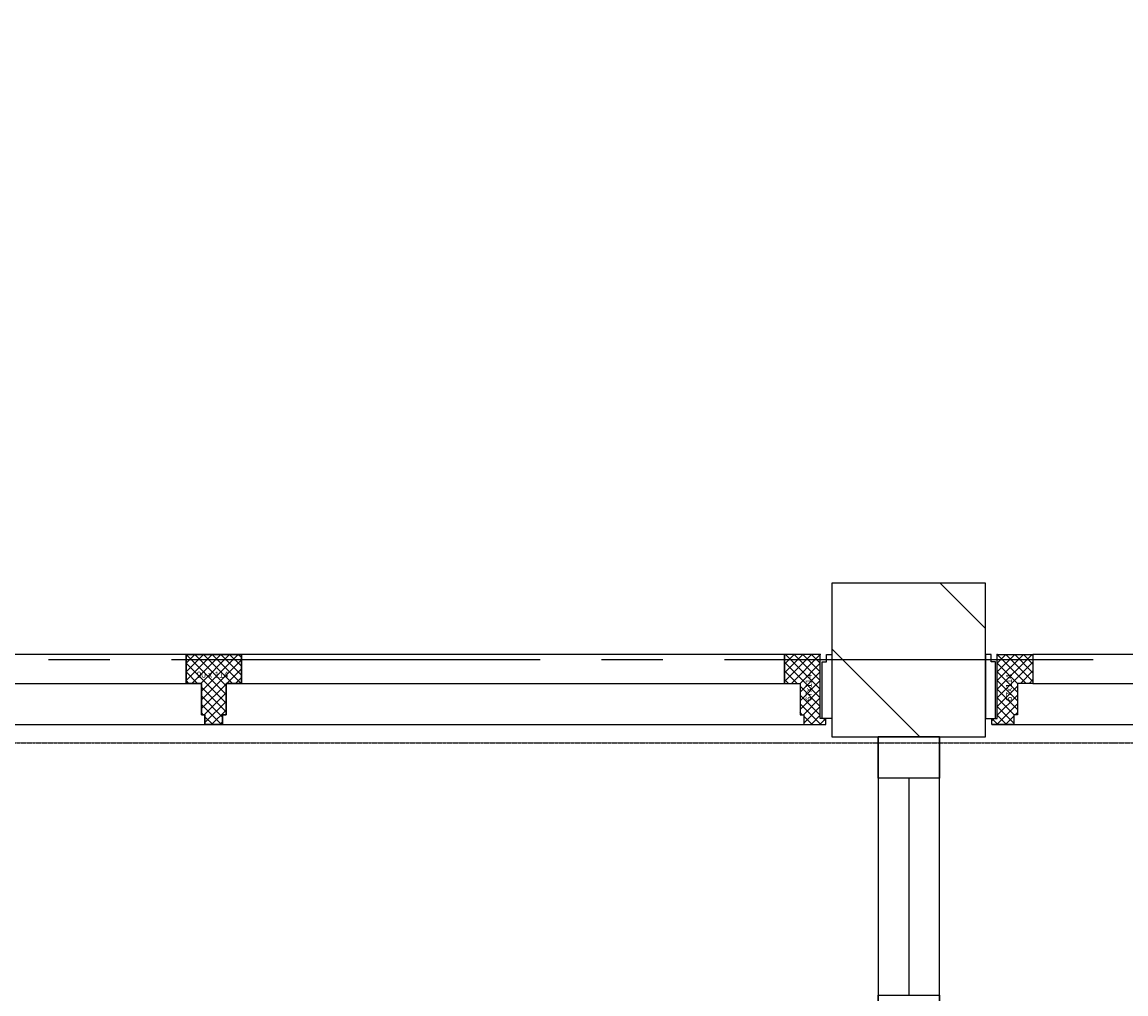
# Model space of a CAD drawing. Extents: x -66955 to 52345, y -20450 to 69550.
# Tile 65 of 132: x -24773 to -22977, y 7107 to 8688. Entities that reach past the tile are written whole.
import ezdxf
from ezdxf.enums import TextEntityAlignment as Align

# ---------------------------------------------------------------- set-up
doc = ezdxf.new("R2010")
doc.units = 0
doc.header["$MEASUREMENT"] = 0
doc.linetypes.add('DASHED', pattern=[0.75, 0.5, -0.25])
for name, color, linetype in [('-22-', 7, 'CONTINUOUS'), ('-31-', 7, 'CONTINUOUS'), ('-32-', 7, 'CONTINUOUS'), ('STRAMIEN--E7-', 7, 'CONTINUOUS'), ('VERD1$--21-', 7, 'CONTINUOUS'), ('VERD1$--31-', 7, 'CONTINUOUS'), ('VERD1$--E5-', 7, 'CONTINUOUS')]:
    doc.layers.add(name, color=color, linetype=linetype)
doc.styles.add('txt', font='TXT', dxfattribs={"height": 0.2})

# ---------------------------------------------------------------- blocks, each defined once
blk = doc.blocks.new('*O84')
at = {"layer": '-22-', "color": 7, "linetype": 'CONTINUOUS'}
blk.add_line((0, 37), (0, -316.5), dxfattribs=at)
blk.add_lwpolyline([(-50, -383.5), (50, -383.5), (50, 104), (-50, 104)], close=True, dxfattribs=at)
at = {"layer": '-32-', "color": 7, "linetype": 'CONTINUOUS'}
for points in [[(50, 37), (-50, 37), (-50, 104), (50, 104)], [(50, -383.5), (-50, -383.5), (-50, -316.5), (50, -316.5)]]:
    blk.add_lwpolyline(points, close=True, dxfattribs=at)
blk = doc.blocks.new('*O82')
at = {"layer": '-22-', "color": 7, "linetype": 'CONTINUOUS'}
blk.add_blockref('*O84', (0, 3433.5), dxfattribs=at)
blk = doc.blocks.new('*O92')
at = {"layer": '-31-', "color": 7, "linetype": 'CONTINUOUS'}
for p, q in [((-45, 42.86), (-30.86, 57)), ((-45, 28.72), (-16.72, 57)), ((-45, 14.57), (-2.57, 57)), ((-45, 57), (20, -8)), ((-35.43, 10), (11.57, 57)), ((-30.86, 57), (20, 6.14)), ((-21.29, 10), (25.71, 57)), ((-20, -2.85), (39.85, 57)), ((-16.72, 57), (30.28, 10)), ((-2.57, 57), (44.43, 10)), ((11.57, 57), (45, 23.57)), ((25.71, 57), (45, 37.71)), ((39.85, 57), (45, 51.85)), ((-45, 42.86), (20, -22.14)), ((-20, -16.99), (45, 48.01)), ((-45, 28.72), (-26.28, 10)), ((21.14, 10), (45, 33.86)), ((35.28, 10), (45, 19.72)), ((-45, 14.57), (-40.43, 10)), ((-20, -31.14), (20, 8.86)), ((-20, 3.72), (20, -36.28)), ((-20, -10.43), (14.5, -44.93)), ((-15.72, -41), (20, -5.28)), ((-20, -24.57), (12.43, -57)), ((-14.5, -53.92), (20, -19.42)), ((-3.44, -57), (20, -33.56)), ((-20, -38.71), (-17.71, -41)), ((-14.5, -44.21), (-1.71, -57)), ((10.71, -57), (14.5, -53.21))]:
    blk.add_line(p, q, dxfattribs=at)
for points in [[(-14.5, -57), (-14.5, -41), (-20, -41), (-20, 10), (-45, 10), (-45, 57), (45, 57), (45, 10), (20, 10), (20, -41), (14.5, -41), (14.5, -57)], [(-45, 57), (-45, 10), (-20, 10), (-20, -41), (-14.5, -41), (-14.5, -57), (14.5, -57), (14.5, -41), (20, -41), (20, 10), (45, 10), (45, 57)]]:
    blk.add_lwpolyline(points, close=True, dxfattribs=at)
blk.add_point((-45, 57), dxfattribs=at)
at = {"layer": '-31-', "color": 7, "linetype": 'CONTINUOUS', "style": 'txt'}
blk.add_text('90 x 114', height=10, dxfattribs=at).set_placement((-2, 24), align=Align.MIDDLE)
blk = doc.blocks.new('TS01BU')
at = {"layer": '-31-', "color": 7, "linetype": 'CONTINUOUS'}
blk.add_blockref('*O92', (-14.5, 57), dxfattribs=at)
blk = doc.blocks.new('*O93')
at = {"layer": '-31-', "color": 7, "linetype": 'CONTINUOUS'}
for p, q in [((-32.07, 57), (-33.5, 55.57)), ((-17.93, 57), (-33.5, 41.43)), ((-3.78, 57), (-33.5, 27.28)), ((10.36, 57), (-33.5, 13.14)), ((24.5, 0.43), (-32.07, 57)), ((24.5, 57), (-22.5, 10)), ((24.5, 14.57), (-17.93, 57)), ((24.5, 28.72), (-3.78, 57)), ((24.5, 42.86), (10.36, 57)), ((24.5, -13.71), (-33.5, 44.29)), ((24.5, 42.86), (-8.5, 9.86)), ((-13.35, 10), (-33.5, 30.15)), ((24.5, 28.72), (-8.5, -4.28)), ((-27.49, 10), (-33.5, 16.01)), ((24.5, 14.57), (-8.5, -18.43)), ((24.5, -27.85), (-8.5, 5.15)), ((24.5, 0.43), (-8.5, -32.57)), ((24.5, -41.99), (-8.5, -8.99)), ((24.5, -13.71), (-2.79, -41)), ((25.36, -57), (-8.5, -23.14)), ((24.5, -27.85), (-2.5, -54.85)), ((-4.78, -41), (-8.5, -37.28)), ((11.22, -57), (-2.5, -43.28)), ((24.5, -41.99), (9.49, -57)), ((33.5, -47.14), (23.64, -57)), ((33.5, -50.99), (29.51, -47))]:
    blk.add_line(p, q, dxfattribs=at)
blk.add_lwpolyline([(24.5, 57), (-33.5, 57), (-33.5, 10), (-8.5, 10), (-8.5, -41), (-2.5, -41), (-2.5, -57), (33.5, -57), (33.5, -47), (24.5, -47), (24.5, 27), (24.5, 27)], close=True, dxfattribs=at)
blk.add_lwpolyline([(24.5, 57), (-33.5, 57), (-33.5, 10), (-8.5, 10), (-8.5, -41), (-2.5, -41), (-2.5, -57), (33.5, -57), (33.5, -47), (24.5, -47), (24.5, 27), (24.5, 27)], close=True, dxfattribs=at)
blk.add_lwpolyline([(24.5, 57), (-33.5, 57), (-33.5, 10), (-8.5, 10), (-8.5, -41), (-2.5, -41), (-2.5, -57), (33.5, -57), (33.5, -47), (24.5, -47), (24.5, 27), (24.5, 27)], close=True, dxfattribs=at)
blk.add_point((24.5, 57), dxfattribs=at)
at = {"layer": '-31-', "color": 7, "linetype": 'CONTINUOUS', "style": 'txt'}
blk.add_text('67x114', height=10, rotation=90, dxfattribs=at).set_placement((10.5, -18.99))
blk = doc.blocks.new('*O91')
at = {"layer": '-31-', "color": 7, "linetype": 'CONTINUOUS'}
for p, q in [((-1543.5, 42.86), (-1529.36, 57)), ((-1543.5, 28.72), (-1515.22, 57)), ((-1543.5, 14.57), (-1501.07, 57)), ((-1543.5, 0.43), (-1486.93, 57)), ((-1543.5, 57), (-1496.5, 10)), ((-1529.36, 57), (-1485.5, 13.14)), ((-1515.22, 57), (-1485.5, 27.28)), ((-1501.07, 57), (-1485.5, 41.43)), ((-1486.93, 57), (-1485.5, 55.57)), ((-1543.5, -13.71), (-1485.5, 44.29)), ((-1543.5, 42.86), (-1510.5, 9.86)), ((-1543.5, 28.72), (-1510.5, -4.28)), ((-1505.65, 10), (-1485.5, 30.15)), ((-1543.5, 14.57), (-1510.5, -18.43)), ((-1543.5, -27.85), (-1510.5, 5.15)), ((-1543.5, 0.43), (-1510.5, -32.57)), ((-1491.51, 10), (-1485.5, 16.01)), ((-1543.5, -41.99), (-1510.5, -8.99)), ((-1543.5, -13.71), (-1516.21, -41)), ((-1544.36, -57), (-1510.5, -23.14)), ((-1543.5, -27.85), (-1516.5, -54.85)), ((-1552.5, -50.99), (-1548.51, -47)), ((-1552.5, -47.14), (-1542.64, -57)), ((-1543.5, -41.99), (-1528.49, -57)), ((-1530.22, -57), (-1516.5, -43.28)), ((-1514.22, -41), (-1510.5, -37.28)), ((-1552.5, -57), (1552.5, -57))]:
    blk.add_line(p, q, dxfattribs=at)
for points in [[(-1546.5, 45), (-1553.5, 45), (-1553.5, 57), (-1562.5, 57), (-1562.5, -47), (-1546.5, -47)], [(-1543.5, 57), (-1485.5, 57), (-1485.5, 10), (-1510.5, 10), (-1510.5, -41), (-1516.5, -41), (-1516.5, -57), (-1552.5, -57), (-1552.5, -47), (-1543.5, -47), (-1543.5, 27), (-1543.5, 27)], [(-1543.5, 57), (-1485.5, 57), (-1485.5, 10), (-1510.5, 10), (-1510.5, -41), (-1516.5, -41), (-1516.5, -57), (-1552.5, -57), (-1552.5, -47), (-1543.5, -47), (-1543.5, 27), (-1543.5, 27)], [(-1543.5, 57), (-1485.5, 57), (-1485.5, 10), (-1510.5, 10), (-1510.5, -41), (-1516.5, -41), (-1516.5, -57), (-1552.5, -57), (-1552.5, -47), (-1543.5, -47), (-1543.5, 27), (-1543.5, 27)], [(-1543.5, 57), (-1485.5, 57), (-1485.5, 10), (-1510.5, 10), (-1510.5, -41), (-1516.5, -41), (-1516.5, -57), (-1552.5, -57), (-1552.5, -47), (-1543.5, -47), (-1543.5, 27), (-1543.5, 27)], [(511.5, 57), (-1485.5, 57), (-1485.5, 10), (511.5, 10)], [(601.5, 10), (1485.5, 10), (1485.5, 57), (601.5, 57)], [(1543.5, 57), (1485.5, 57), (1485.5, 10), (1510.5, 10), (1510.5, -41), (1516.5, -41), (1516.5, -57), (1552.5, -57), (1552.5, -47), (1543.5, -47), (1543.5, 27), (1543.5, 27)], [(1546.5, 45), (1553.5, 45), (1553.5, 57), (1562.5, 57), (1562.5, -47), (1546.5, -47)]]:
    blk.add_lwpolyline(points, close=True, dxfattribs=at)
blk.add_point((-1543.5, 57), dxfattribs=at)
for name, p in [('TS01BU', (571, -57)), ('*O93', (1519, 0))]:
    blk.add_blockref(name, p, dxfattribs=at)
at = {"layer": '-31-', "color": 7, "linetype": 'CONTINUOUS', "style": 'txt'}
blk.add_text('67x114', height=10, rotation=90, dxfattribs=at).set_placement((-1519.5, -19))
blk = doc.blocks.new('BI$UF')
at = {"layer": '-31-', "color": 7, "linetype": 'CONTINUOUS'}
blk.add_blockref('*O91', (1552.5, 57), dxfattribs=at)

msp = doc.modelspace()

# ---------------------------------------------------------------- linework, layer by layer
at = {"layer": 'STRAMIEN--E7-', "color": 1, "linetype": 'CONTINUOUS'}
for p, q in [((-24630, 7650), (-24730, 7650)), ((-24230, 7650), (-24530, 7650)), ((-23930, 7650), (-24230, 7650)), ((-23730, 7650), (-23830, 7650)), ((-23330, 7650), (-23630, 7650)), ((-23030, 7650), (-23330, 7650))]:
    msp.add_line(p, q, dxfattribs=at)
at = {"layer": 'VERD1$--21-', "color": 7, "linetype": 'CONTINUOUS'}
for p, q in [((-23205, 7701), (-23279, 7775)), ((-23311.84, 7525), (-23455, 7668.16))]:
    msp.add_line(p, q, dxfattribs=at)
msp.add_lwpolyline([(-23455, 7525), (-23205, 7525), (-23205, 7775), (-23455, 7775)], close=True, dxfattribs=at)
at = {"layer": 'VERD1$--E5-', "color": 1, "linetype": 'DASHED'}
msp.add_lwpolyline([(-53310, 7515), (-48520, 7515), (-48520, 11625.9), (-26940, 11625.9), (-26940, 7515), (-8915, 7515), (-8915, 4505), (-1620, 4505), (-1620, 7765), (-540, 7765), (-540, 3325), (-1740, 3325), (-1740, 2205), (-540, 2205), (-540, 450)], dxfattribs=at)

# ---------------------------------------------------------------- block references
at = {"layer": '-22-', "color": 7, "linetype": 'CONTINUOUS'}
msp.add_blockref('*O82', (-23330, 3987.5), dxfattribs=at)
at = {"layer": 'VERD1$--31-', "color": 7, "linetype": 'CONTINUOUS'}
for p in [(-26570, 7545), (-23195, 7545)]:
    msp.add_blockref('BI$UF', p, dxfattribs=at)

doc.saveas('drawing.dxf')
